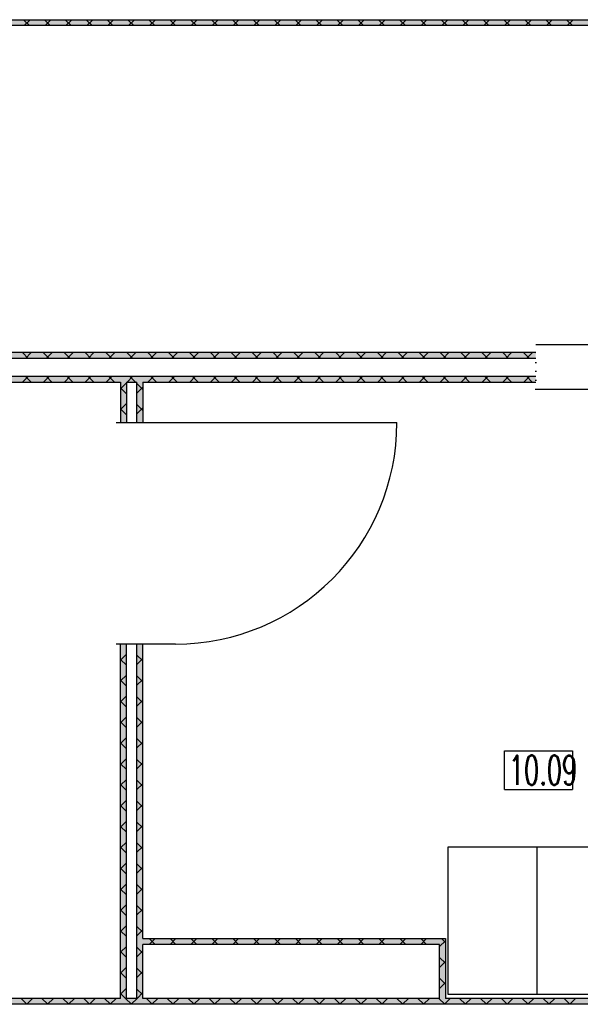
# Model space of a CAD drawing. Header units: millimetres. Extents: x 0 to 40100, y 0 to 29075.
# Tile 19 of 119: x 14926 to 16824, y 14439 to 17774. Entities that reach past the tile are written whole.
import ezdxf

# ---------------------------------------------------------------- set-up
doc = ezdxf.new("R2010")
doc.units = ezdxf.units.MM
doc.header["$MEASUREMENT"] = 0
doc.linetypes.add('AUSGEZOGEN', pattern=[0, 0])
doc.linetypes.add('PUNKTIERT', pattern=[30, 0, -30])
doc.layers.get('0').update_dxf_attribs({"linetype": 'CONTINUOUS'})
for name, color, linetype, true_color in [('ibmp_KT_Fenster_Türen_Durchbrüche', 7, 'AUSGEZOGEN', 0x008080), ('ibmp_KT_Geräte-bauseits', 7, 'AUSGEZOGEN', 0x008000), ('ibmp_KT_Grundriss', 6, 'AUSGEZOGEN', 0xff00ff), ('ibmp_KT_Grundriss_Grundfläche', 7, 'AUSGEZOGEN', 0xffc6ff), ('ibmp_KT_Grundriss_Schraffur', 6, 'AUSGEZOGEN', 0xff00ff), ('IBMP_KT_POS-NUMMERN', 7, 'AUSGEZOGEN', 0xff8c55)]:
    doc.layers.add(name, color=color, linetype=linetype, true_color=true_color)
doc.styles.get("Standard").update_dxf_attribs({"font": 'TXT.SHX'})

# ---------------------------------------------------------------- blocks, each defined once
blk = doc.blocks.new('_SWS_COLOR_BLOCK_46')
at = {"layer": 'ibmp_KT_Grundriss_Grundfläche', "color": 0, "true_color": 0xfefefe}
for points in [[(12558, 17754), (19024.7, 17774), (19004.7, 17754)], [(12558, 17754), (12558, 17774), (19024.7, 17774)]]:
    blk.add_solid(points, dxfattribs=at)
at = {"color": 0, "true_color": 0x000000}
blk.add_attdef('', (0, 0), '', height=1, dxfattribs=at)
blk = doc.blocks.new('_SWS_COLOR_BLOCK_50')
at = {"layer": 'ibmp_KT_Grundriss_Grundfläche', "color": 0, "true_color": 0xfefefe}
for points in [[(16673, 16646.5), (13657, 16626.5), (13657, 16646.5)], [(16673, 16646.5), (16673, 16626.5), (13657, 16626.5)]]:
    blk.add_solid(points, dxfattribs=at)
at = {"color": 0, "true_color": 0x000000}
blk.add_attdef('', (0, 0), '', height=1, dxfattribs=at)
blk = doc.blocks.new('_SWS_COLOR_BLOCK_55')
at = {"layer": 'ibmp_KT_Grundriss_Grundfläche', "color": 0, "true_color": 0xfefefe}
for points in [[(18787.3, 14459), (12732.3, 14439), (12752.3, 14459)], [(18787.3, 14459), (18807.3, 14439), (12732.3, 14439)]]:
    blk.add_solid(points, dxfattribs=at)
at = {"color": 0, "true_color": 0x000000}
blk.add_attdef('', (0, 0), '', height=1, dxfattribs=at)
blk = doc.blocks.new('_SWS_COLOR_BLOCK_58')
at = {"layer": 'ibmp_KT_Grundriss_Grundfläche', "color": 0, "true_color": 0xfefefe}
for points in [[(13657, 16546.5), (16673, 16566.5), (16673, 16546.5)], [(13657, 16546.5), (13657, 16566.5), (16673, 16566.5)]]:
    blk.add_solid(points, dxfattribs=at)
at = {"color": 0, "true_color": 0x000000}
blk.add_attdef('', (0, 0), '', height=1, dxfattribs=at)
blk = doc.blocks.new('_SWS_COLOR_BLOCK_60')
at = {"layer": 'ibmp_KT_Grundriss_Grundfläche', "color": 0, "true_color": 0xfefefe}
for points in [[(16367.3, 14459), (16347.3, 14641.5), (16367.3, 14661.5)], [(16367.3, 14459), (16347.3, 14459), (16347.3, 14641.5)]]:
    blk.add_solid(points, dxfattribs=at)
at = {"color": 0, "true_color": 0x000000}
blk.add_attdef('', (0, 0), '', height=1, dxfattribs=at)
blk = doc.blocks.new('_SWS_COLOR_BLOCK_61')
at = {"layer": 'ibmp_KT_Grundriss_Grundfläche', "color": 0, "true_color": 0xfefefe}
for points in [[(16367.3, 14661.5), (15343.3, 14641.5), (15343.3, 14661.5)], [(16367.3, 14661.5), (16347.3, 14641.5), (15343.3, 14641.5)]]:
    blk.add_solid(points, dxfattribs=at)
at = {"color": 0, "true_color": 0x000000}
blk.add_attdef('', (0, 0), '', height=1, dxfattribs=at)
blk = doc.blocks.new('_SWS_COLOR_BLOCK_62')
at = {"layer": 'ibmp_KT_Grundriss_Grundfläche', "color": 0, "true_color": 0xfefefe}
for points in [[(15343.3, 14459), (15323.3, 15659), (15343.3, 15659)], [(15343.3, 14459), (15323.3, 14459), (15323.3, 15659)]]:
    blk.add_solid(points, dxfattribs=at)
at = {"color": 0, "true_color": 0x000000}
blk.add_attdef('', (0, 0), '', height=1, dxfattribs=at)
blk = doc.blocks.new('_SWS_COLOR_BLOCK_63')
at = {"layer": 'ibmp_KT_Grundriss_Grundfläche', "color": 0, "true_color": 0xfefefe}
for points in [[(15343.3, 16409), (15323.3, 16546.5), (15343.3, 16546.5)], [(15343.3, 16409), (15323.3, 16409), (15323.3, 16546.5)]]:
    blk.add_solid(points, dxfattribs=at)
at = {"color": 0, "true_color": 0x000000}
blk.add_attdef('', (0, 0), '', height=1, dxfattribs=at)
blk = doc.blocks.new('_SWS_COLOR_BLOCK_64')
at = {"layer": 'ibmp_KT_Grundriss_Grundfläche', "color": 0, "true_color": 0xfefefe}
for points in [[(15267.3, 16546.5), (15287.3, 16409), (15267.3, 16409)], [(15267.3, 16546.5), (15287.3, 16546.5), (15287.3, 16409)]]:
    blk.add_solid(points, dxfattribs=at)
at = {"color": 0, "true_color": 0x000000}
blk.add_attdef('', (0, 0), '', height=1, dxfattribs=at)
blk = doc.blocks.new('_SWS_COLOR_BLOCK_65')
at = {"layer": 'ibmp_KT_Grundriss_Grundfläche', "color": 0, "true_color": 0xfefefe}
for points in [[(15267.3, 15659), (15287.3, 14459), (15267.3, 14459)], [(15267.3, 15659), (15287.3, 15659), (15287.3, 14459)]]:
    blk.add_solid(points, dxfattribs=at)
at = {"color": 0, "true_color": 0x000000}
blk.add_attdef('', (0, 0), '', height=1, dxfattribs=at)
blk = doc.blocks.new('BLOCK_00378')
at = {"layer": 'ibmp_KT_Geräte-bauseits', "color": 0, "linetype": 'AUSGEZOGEN', "true_color": 0x000000}
for p, q in [((16377.1, 14972.1), (16977.1, 14972.1)), ((16377.1, 14472.1), (16377.1, 14972.1)), ((16677.1, 14972.1), (16677.1, 14472.1)), ((16977.1, 14972.1), (16977.1, 14472.1)), ((16977.1, 14472.1), (16377.1, 14472.1))]:
    blk.add_line(p, q, dxfattribs=at)
at = {"color": 0, "true_color": 0x000000}
blk.add_attdef('', (0, 0), '', height=1, dxfattribs=at)
blk = doc.blocks.new('BLOCK_00444')
at = {"layer": 'ibmp_KT_Fenster_Türen_Durchbrüche', "color": 0, "linetype": 'AUSGEZOGEN', "true_color": 0x000000}
for p, q in [((18373.1, 16703.1), (17373.1, 16703.1)), ((17373.1, 16703.1), (17373.1, 16693.1)), ((17373.1, 16693.1), (18373.1, 16693.1)), ((18373.1, 16693.1), (18373.1, 16703.1)), ((17673.1, 16673.1), (16673.1, 16673.1)), ((17673.1, 16673.1), (17673.1, 16523.1)), ((18673.1, 16523.1), (18673.1, 16673.1)), ((16673.1, 16523.1), (17673.1, 16523.1))]:
    blk.add_line(p, q, dxfattribs=at)
at = {"layer": 'ibmp_KT_Fenster_Türen_Durchbrüche', "color": 0, "linetype": 'PUNKTIERT', "true_color": 0x000000}
blk.add_line((16673.1, 16523.1), (16673.1, 16673.1), dxfattribs=at)
at = {"color": 0, "true_color": 0x000000}
blk.add_attdef('', (0, 0), '', height=1, dxfattribs=at)
blk = doc.blocks.new('BLOCK_00480')
at = {"layer": 'ibmp_KT_Fenster_Türen_Durchbrüche', "color": 0, "linetype": 'AUSGEZOGEN', "true_color": 0x000000}
for p, q in [((15253.1, 16409.1), (15453.1, 16409.1)), ((15453.1, 16409.1), (16203.1, 16409.1)), ((15453.1, 15659.1), (15253.1, 15659.1))]:
    blk.add_line(p, q, dxfattribs=at)
blk.add_arc((15453.1, 16409.1), 750, 270, 360, dxfattribs=at)
at = {"color": 0, "true_color": 0x000000}
blk.add_attdef('', (0, 0), '', height=1, dxfattribs=at)

msp = doc.modelspace()

# ---------------------------------------------------------------- linework, layer by layer
at = {"layer": 'ibmp_KT_Grundriss', "color": 0, "linetype": 'AUSGEZOGEN', "true_color": 0x000000}
for p, q in [((12558.1, 17773.98), (19024.74, 17773.98)), ((19004.74, 17753.98), (12647.24, 17753.98)), ((16673.1, 16646.48), (13657.1, 16646.48)), ((16673.1, 16626.48), (13657.1, 16626.48)), ((13657.1, 16566.48), (16673.1, 16566.48)), ((14228.24, 16546.48), (15267.24, 16546.48)), ((15267.24, 16546.48), (15267.24, 16409.1)), ((15287.24, 16546.48), (15287.24, 16409.1)), ((15287.24, 16546.48), (15323.24, 16546.48)), ((15323.24, 16409.1), (15323.24, 16546.48)), ((15343.24, 16546.48), (15343.24, 16409.1)), ((15343.24, 16546.48), (16673.1, 16546.48)), ((15267.24, 14458.98), (15267.24, 15659.1)), ((15287.24, 14458.98), (15287.24, 15659.1)), ((15323.24, 14458.98), (15323.24, 15659.1)), ((15343.24, 14661.48), (15343.24, 15659.1)), ((15343.24, 14661.48), (16367.24, 14661.48)), ((15343.24, 14458.98), (15343.24, 14641.48)), ((16347.24, 14641.48), (15343.24, 14641.48)), ((16347.24, 14458.98), (16347.24, 14641.48)), ((16367.24, 14661.48), (16367.24, 14458.98)), ((15267.24, 14458.98), (14228.24, 14458.98)), ((15323.24, 14458.98), (15287.24, 14458.98)), ((16347.24, 14458.98), (15343.24, 14458.98)), ((18787.24, 14458.98), (16367.24, 14458.98)), ((18807.24, 14438.98), (12732.24, 14438.98))]:
    msp.add_line(p, q, dxfattribs=at)
at = {"layer": 'ibmp_KT_Grundriss_Schraffur', "color": 0, "linetype": 'AUSGEZOGEN', "true_color": 0x000000}
for p, q in [((14939.04, 17773.98), (14959.04, 17753.98)), ((14961.38, 17773.98), (14941.38, 17753.98)), ((15029.75, 17753.98), (15009.75, 17773.98)), ((15012.09, 17753.98), (15032.09, 17773.98)), ((15080.46, 17773.98), (15100.46, 17753.98)), ((15102.8, 17773.98), (15082.8, 17753.98)), ((15171.17, 17753.98), (15151.17, 17773.98)), ((15153.51, 17753.98), (15173.51, 17773.98)), ((15221.88, 17773.98), (15241.88, 17753.98)), ((15244.22, 17773.98), (15224.22, 17753.98)), ((15312.59, 17753.98), (15292.59, 17773.98)), ((15294.93, 17753.98), (15314.93, 17773.98)), ((15363.3, 17773.98), (15383.3, 17753.98)), ((15385.64, 17773.98), (15365.64, 17753.98)), ((15454.01, 17753.98), (15434.01, 17773.98)), ((15436.35, 17753.98), (15456.35, 17773.98)), ((15504.72, 17773.98), (15524.72, 17753.98)), ((15527.06, 17773.98), (15507.06, 17753.98)), ((15595.43, 17753.98), (15575.43, 17773.98)), ((15577.77, 17753.98), (15597.77, 17773.98)), ((15646.14, 17773.98), (15666.14, 17753.98)), ((15668.48, 17773.98), (15648.48, 17753.98)), ((15736.85, 17753.98), (15716.85, 17773.98)), ((15719.19, 17753.98), (15739.19, 17773.98)), ((15787.56, 17773.98), (15807.56, 17753.98)), ((15809.9, 17773.98), (15789.9, 17753.98)), ((15878.27, 17753.98), (15858.27, 17773.98)), ((15860.61, 17753.98), (15880.61, 17773.98)), ((15928.98, 17773.98), (15948.98, 17753.98)), ((15951.32, 17773.98), (15931.32, 17753.98)), ((16019.69, 17753.98), (15999.69, 17773.98)), ((16002.03, 17753.98), (16022.03, 17773.98)), ((16070.4, 17773.98), (16090.4, 17753.98)), ((16092.74, 17773.98), (16072.74, 17753.98)), ((16161.11, 17753.98), (16141.11, 17773.98)), ((16143.45, 17753.98), (16163.45, 17773.98)), ((16211.82, 17773.98), (16231.82, 17753.98)), ((16234.16, 17773.98), (16214.16, 17753.98)), ((16302.53, 17753.98), (16282.53, 17773.98)), ((16284.87, 17753.98), (16304.87, 17773.98)), ((16353.24, 17773.98), (16373.24, 17753.98)), ((16375.58, 17773.98), (16355.58, 17753.98)), ((16443.95, 17753.98), (16423.95, 17773.98)), ((16426.29, 17753.98), (16446.29, 17773.98)), ((16494.66, 17773.98), (16514.66, 17753.98)), ((16517, 17773.98), (16497, 17753.98)), ((16585.37, 17753.98), (16565.37, 17773.98)), ((16567.71, 17753.98), (16587.71, 17773.98)), ((16636.08, 17773.98), (16656.08, 17753.98)), ((16658.42, 17773.98), (16638.42, 17753.98)), ((16726.79, 17753.98), (16706.79, 17773.98)), ((16709.13, 17753.98), (16729.13, 17773.98)), ((16777.5, 17773.98), (16797.5, 17753.98)), ((16799.84, 17773.98), (16779.84, 17753.98)), ((14935.18, 16646.48), (14955.18, 16626.48)), ((14965.24, 16646.48), (14945.24, 16626.48)), ((15005.89, 16646.48), (15025.89, 16626.48)), ((15035.95, 16646.48), (15015.95, 16626.48)), ((15076.6, 16646.48), (15096.6, 16626.48)), ((15106.66, 16646.48), (15086.66, 16626.48)), ((15147.31, 16646.48), (15167.31, 16626.48)), ((15177.37, 16646.48), (15157.37, 16626.48)), ((15218.02, 16646.48), (15238.02, 16626.48)), ((15248.08, 16646.48), (15228.08, 16626.48)), ((15288.73, 16646.48), (15308.73, 16626.48)), ((15318.79, 16646.48), (15298.79, 16626.48)), ((15359.44, 16646.48), (15379.44, 16626.48)), ((15389.5, 16646.48), (15369.5, 16626.48)), ((15430.15, 16646.48), (15450.15, 16626.48)), ((15460.21, 16646.48), (15440.21, 16626.48)), ((15500.86, 16646.48), (15520.86, 16626.48)), ((15530.92, 16646.48), (15510.92, 16626.48)), ((15571.57, 16646.48), (15591.57, 16626.48)), ((15601.63, 16646.48), (15581.63, 16626.48)), ((15642.28, 16646.48), (15662.28, 16626.48)), ((15672.34, 16646.48), (15652.34, 16626.48)), ((15712.99, 16646.48), (15732.99, 16626.48)), ((15743.05, 16646.48), (15723.05, 16626.48)), ((15783.7, 16646.48), (15803.7, 16626.48)), ((15813.76, 16646.48), (15793.76, 16626.48)), ((15854.41, 16646.48), (15874.41, 16626.48)), ((15884.47, 16646.48), (15864.47, 16626.48)), ((15925.12, 16646.48), (15945.12, 16626.48)), ((15955.18, 16646.48), (15935.18, 16626.48)), ((15995.83, 16646.48), (16015.83, 16626.48)), ((16025.89, 16646.48), (16005.89, 16626.48)), ((16066.54, 16646.48), (16086.54, 16626.48)), ((16096.6, 16646.48), (16076.6, 16626.48)), ((16137.25, 16646.48), (16157.25, 16626.48)), ((16167.31, 16646.48), (16147.31, 16626.48)), ((16207.96, 16646.48), (16227.96, 16626.48)), ((16238.02, 16646.48), (16218.02, 16626.48)), ((16278.67, 16646.48), (16298.67, 16626.48)), ((16308.73, 16646.48), (16288.73, 16626.48)), ((16349.38, 16646.48), (16369.38, 16626.48)), ((16379.44, 16646.48), (16359.44, 16626.48)), ((16420.09, 16646.48), (16440.09, 16626.48)), ((16450.15, 16646.48), (16430.15, 16626.48)), ((16490.8, 16646.48), (16510.8, 16626.48)), ((16520.86, 16646.48), (16500.86, 16626.48)), ((16561.51, 16646.48), (16581.51, 16626.48)), ((16591.57, 16646.48), (16571.57, 16626.48)), ((16632.22, 16646.48), (16652.22, 16626.48)), ((16642.28, 16626.48), (16662.28, 16646.48)), ((14935.95, 16546.48), (14955.95, 16566.48)), ((14944.47, 16566.48), (14964.47, 16546.48)), ((15026.66, 16566.48), (15006.66, 16546.48)), ((15035.18, 16546.48), (15015.18, 16566.48)), ((15077.37, 16546.48), (15097.37, 16566.48)), ((15085.89, 16566.48), (15105.89, 16546.48)), ((15168.08, 16566.48), (15148.08, 16546.48)), ((15176.6, 16546.48), (15156.6, 16566.48)), ((15218.79, 16546.48), (15238.79, 16566.48)), ((15227.31, 16566.48), (15247.31, 16546.48)), ((15267.24, 16524.22), (15287.24, 16544.22)), ((15309.5, 16566.48), (15289.5, 16546.48)), ((15318.02, 16546.48), (15298.02, 16566.48)), ((15360.21, 16546.48), (15380.21, 16566.48)), ((15368.73, 16566.48), (15388.73, 16546.48)), ((15450.92, 16566.48), (15430.92, 16546.48)), ((15459.44, 16546.48), (15439.44, 16566.48)), ((15501.63, 16546.48), (15521.63, 16566.48)), ((15510.15, 16566.48), (15530.15, 16546.48)), ((15592.34, 16566.48), (15572.34, 16546.48)), ((15600.86, 16546.48), (15580.86, 16566.48)), ((15643.05, 16546.48), (15663.05, 16566.48)), ((15651.57, 16566.48), (15671.57, 16546.48)), ((15733.76, 16566.48), (15713.76, 16546.48)), ((15742.28, 16546.48), (15722.28, 16566.48)), ((15784.47, 16546.48), (15804.47, 16566.48)), ((15792.99, 16566.48), (15812.99, 16546.48)), ((15875.18, 16566.48), (15855.18, 16546.48)), ((15883.7, 16546.48), (15863.7, 16566.48)), ((15925.89, 16546.48), (15945.89, 16566.48)), ((15934.41, 16566.48), (15954.41, 16546.48)), ((16016.6, 16566.48), (15996.6, 16546.48)), ((16025.12, 16546.48), (16005.12, 16566.48)), ((16067.31, 16546.48), (16087.31, 16566.48)), ((16075.83, 16566.48), (16095.83, 16546.48)), ((16158.02, 16566.48), (16138.02, 16546.48)), ((16166.54, 16546.48), (16146.54, 16566.48)), ((16208.73, 16546.48), (16228.73, 16566.48)), ((16217.25, 16566.48), (16237.25, 16546.48)), ((16299.44, 16566.48), (16279.44, 16546.48)), ((16307.96, 16546.48), (16287.96, 16566.48)), ((16350.15, 16546.48), (16370.15, 16566.48)), ((16358.67, 16566.48), (16378.67, 16546.48)), ((16440.86, 16566.48), (16420.86, 16546.48)), ((16449.38, 16546.48), (16429.38, 16566.48)), ((16491.57, 16546.48), (16511.57, 16566.48)), ((16500.09, 16566.48), (16520.09, 16546.48)), ((16582.28, 16566.48), (16562.28, 16546.48)), ((16590.8, 16546.48), (16570.8, 16566.48)), ((16632.99, 16546.48), (16652.99, 16566.48)), ((16641.51, 16566.48), (16661.51, 16546.48)), ((15267.24, 16526.56), (15287.24, 16506.56)), ((15323.24, 16541.26), (15343.24, 16521.26)), ((15323.24, 16509.52), (15343.24, 16529.52)), ((15267.24, 16453.52), (15287.24, 16473.52)), ((15287.24, 16435.84), (15267.24, 16455.84)), ((15343.24, 16450.56), (15323.24, 16470.56)), ((15343.24, 16458.8), (15323.24, 16438.8)), ((15287.24, 15658.04), (15286.18, 15659.1)), ((15287.24, 15625), (15267.24, 15605)), ((15323.24, 15622.04), (15343.24, 15602.04)), ((15343.24, 15610.28), (15323.24, 15590.28)), ((15267.24, 15607.32), (15287.24, 15587.32)), ((15267.24, 15534.28), (15287.24, 15554.28)), ((15343.24, 15531.32), (15323.24, 15551.32)), ((15287.24, 15516.62), (15267.24, 15536.62)), ((15323.24, 15519.58), (15343.24, 15539.58)), ((15267.24, 15463.58), (15287.24, 15483.58)), ((15343.24, 15460.62), (15323.24, 15480.62)), ((15267.24, 15465.9), (15287.24, 15445.9)), ((15343.24, 15468.86), (15323.24, 15448.86)), ((15267.24, 15392.86), (15287.24, 15412.86)), ((15343.24, 15389.9), (15323.24, 15409.9)), ((15287.24, 15375.2), (15267.24, 15395.2)), ((15323.24, 15378.16), (15343.24, 15398.16)), ((15267.24, 15322.16), (15287.24, 15342.16)), ((15267.24, 15324.48), (15287.24, 15304.48)), ((15343.24, 15319.2), (15323.24, 15339.2)), ((15343.24, 15327.44), (15323.24, 15307.44)), ((15267.24, 15251.44), (15287.24, 15271.44)), ((15287.24, 15233.78), (15267.24, 15253.78)), ((15343.24, 15248.48), (15323.24, 15268.48)), ((15323.24, 15236.74), (15343.24, 15256.74)), ((15267.24, 15180.74), (15287.24, 15200.74)), ((15267.24, 15183.06), (15287.24, 15163.06)), ((15343.24, 15177.78), (15323.24, 15197.78)), ((15343.24, 15186.02), (15323.24, 15166.02)), ((15267.24, 15110.02), (15287.24, 15130.02)), ((15287.24, 15092.36), (15267.24, 15112.36)), ((15343.24, 15107.06), (15323.24, 15127.06)), ((15323.24, 15095.32), (15343.24, 15115.32)), ((15267.24, 15039.32), (15287.24, 15059.32)), ((15267.24, 15041.64), (15287.24, 15021.64)), ((15343.24, 15036.36), (15323.24, 15056.36)), ((15343.24, 15044.6), (15323.24, 15024.6)), ((15267.24, 14968.6), (15287.24, 14988.6)), ((15343.24, 14965.64), (15323.24, 14985.64)), ((15287.24, 14950.94), (15267.24, 14970.94)), ((15323.24, 14953.9), (15343.24, 14973.9)), ((15267.24, 14897.9), (15287.24, 14917.9)), ((15343.24, 14894.94), (15323.24, 14914.94)), ((15267.24, 14900.22), (15287.24, 14880.22)), ((15343.24, 14903.18), (15323.24, 14883.18)), ((15267.24, 14827.18), (15287.24, 14847.18)), ((15343.24, 14824.22), (15323.24, 14844.22)), ((15287.24, 14809.52), (15267.24, 14829.52)), ((15323.24, 14812.48), (15343.24, 14832.48)), ((15267.24, 14756.48), (15287.24, 14776.48)), ((15267.24, 14758.8), (15287.24, 14738.8)), ((15343.24, 14753.52), (15323.24, 14773.52)), ((15343.24, 14761.76), (15323.24, 14741.76)), ((15267.24, 14685.76), (15287.24, 14705.76)), ((15287.24, 14668.1), (15267.24, 14688.1)), ((15343.24, 14682.8), (15323.24, 14702.8)), ((15323.24, 14671.06), (15343.24, 14691.06)), ((15364.38, 14641.48), (15384.38, 14661.48)), ((15364.56, 14661.48), (15384.56, 14641.48)), ((15455.09, 14661.48), (15435.09, 14641.48)), ((15435.27, 14661.48), (15455.27, 14641.48)), ((15525.8, 14661.48), (15505.8, 14641.48)), ((15505.98, 14661.48), (15525.98, 14641.48)), ((15596.51, 14661.48), (15576.51, 14641.48)), ((15576.69, 14661.48), (15596.69, 14641.48)), ((15667.22, 14661.48), (15647.22, 14641.48)), ((15647.4, 14661.48), (15667.4, 14641.48)), ((15737.93, 14661.48), (15717.93, 14641.48)), ((15718.11, 14661.48), (15738.11, 14641.48)), ((15808.64, 14661.48), (15788.64, 14641.48)), ((15788.82, 14661.48), (15808.82, 14641.48)), ((15879.35, 14661.48), (15859.35, 14641.48)), ((15859.53, 14661.48), (15879.53, 14641.48)), ((15950.06, 14661.48), (15930.06, 14641.48)), ((15930.24, 14661.48), (15950.24, 14641.48)), ((16020.77, 14661.48), (16000.77, 14641.48)), ((16000.95, 14661.48), (16020.95, 14641.48)), ((16091.48, 14661.48), (16071.48, 14641.48)), ((16071.66, 14661.48), (16091.66, 14641.48)), ((16162.19, 14661.48), (16142.19, 14641.48)), ((16142.37, 14661.48), (16162.37, 14641.48)), ((16232.9, 14661.48), (16212.9, 14641.48)), ((16213.08, 14661.48), (16233.08, 14641.48)), ((16303.61, 14661.48), (16283.61, 14641.48)), ((16283.79, 14661.48), (16303.79, 14641.48)), ((16367.24, 14654.4), (16347.24, 14634.4)), ((16354.5, 14661.48), (16360.87, 14655.12)), ((16367.24, 14648.74), (16360.87, 14655.12)), ((15267.24, 14615.06), (15287.24, 14635.06)), ((15267.24, 14617.38), (15287.24, 14597.38)), ((15343.24, 14612.1), (15323.24, 14632.1)), ((15343.24, 14620.34), (15323.24, 14600.34)), ((16367.24, 14578.04), (16347.24, 14598.04)), ((16347.24, 14563.7), (16367.24, 14583.7)), ((15267.24, 14544.34), (15287.24, 14564.34)), ((15287.24, 14526.68), (15267.24, 14546.68)), ((15343.24, 14541.38), (15323.24, 14561.38)), ((15323.24, 14529.64), (15343.24, 14549.64)), ((16347.24, 14527.32), (16367.24, 14507.32)), ((16367.24, 14512.98), (16347.24, 14492.98)), ((15267.24, 14473.64), (15287.24, 14493.64)), ((15267.24, 14475.96), (15284.22, 14458.98)), ((15323.24, 14490.68), (15343.24, 14470.68)), ((15343.24, 14478.92), (15323.3, 14458.98)), ((14930.67, 14458.98), (14950.67, 14438.98)), ((14969.75, 14458.98), (14949.75, 14438.98)), ((15001.38, 14458.98), (15021.38, 14438.98)), ((15040.46, 14458.98), (15020.46, 14438.98)), ((15072.09, 14458.98), (15092.09, 14438.98)), ((15111.17, 14458.98), (15091.17, 14438.98)), ((15142.8, 14458.98), (15162.8, 14438.98)), ((15181.88, 14458.98), (15161.88, 14438.98)), ((15213.51, 14458.98), (15233.51, 14438.98)), ((15252.59, 14458.98), (15232.59, 14438.98)), ((15284.22, 14458.98), (15304.22, 14438.98)), ((15323.3, 14458.98), (15303.3, 14438.98)), ((15354.93, 14458.98), (15374.93, 14438.98)), ((15394.01, 14458.98), (15374.01, 14438.98)), ((15425.64, 14458.98), (15445.64, 14438.98)), ((15464.72, 14458.98), (15444.72, 14438.98)), ((15496.35, 14458.98), (15516.35, 14438.98)), ((15535.43, 14458.98), (15515.43, 14438.98)), ((15567.06, 14458.98), (15587.06, 14438.98)), ((15606.14, 14458.98), (15586.14, 14438.98)), ((15637.77, 14458.98), (15657.77, 14438.98)), ((15676.85, 14458.98), (15656.85, 14438.98)), ((15708.48, 14458.98), (15728.48, 14438.98)), ((15747.56, 14458.98), (15727.56, 14438.98)), ((15779.19, 14458.98), (15799.19, 14438.98)), ((15818.27, 14458.98), (15798.27, 14438.98)), ((15849.9, 14458.98), (15869.9, 14438.98)), ((15888.98, 14458.98), (15868.98, 14438.98)), ((15920.61, 14458.98), (15940.61, 14438.98)), ((15959.69, 14458.98), (15939.69, 14438.98)), ((15991.32, 14458.98), (16011.32, 14438.98)), ((16030.4, 14458.98), (16010.4, 14438.98)), ((16062.03, 14458.98), (16082.03, 14438.98)), ((16101.11, 14458.98), (16081.11, 14438.98)), ((16132.74, 14458.98), (16152.74, 14438.98)), ((16171.82, 14458.98), (16151.82, 14438.98)), ((16203.45, 14458.98), (16223.45, 14438.98)), ((16242.53, 14458.98), (16222.53, 14438.98)), ((16274.16, 14458.98), (16294.16, 14438.98)), ((16313.24, 14458.98), (16293.24, 14438.98)), ((16344.87, 14458.98), (16364.87, 14438.98)), ((16383.95, 14458.98), (16363.95, 14438.98)), ((16415.58, 14458.98), (16435.58, 14438.98)), ((16454.66, 14458.98), (16434.66, 14438.98)), ((16486.29, 14458.98), (16506.29, 14438.98)), ((16525.37, 14458.98), (16505.37, 14438.98)), ((16557, 14458.98), (16577, 14438.98)), ((16596.08, 14458.98), (16576.08, 14438.98)), ((16627.71, 14458.98), (16647.71, 14438.98)), ((16666.79, 14458.98), (16646.79, 14438.98)), ((16698.42, 14458.98), (16718.42, 14438.98)), ((16737.5, 14458.98), (16717.5, 14438.98)), ((16769.13, 14458.98), (16789.13, 14438.98)), ((16808.21, 14458.98), (16788.21, 14438.98))]:
    msp.add_line(p, q, dxfattribs=at)
at = {"layer": 'IBMP_KT_POS-NUMMERN', "color": 0, "linetype": 'AUSGEZOGEN', "true_color": 0x000000}
for p, q in [((16567.1, 15297.1), (16797.1, 15297.1)), ((16567.1, 15167.1), (16567.1, 15297.1)), ((16797.1, 15297.1), (16797.1, 15167.1)), ((16567.1, 15167.1), (16797.1, 15167.1))]:
    msp.add_line(p, q, dxfattribs=at)

# ---------------------------------------------------------------- block references
at = {"layer": 'ibmp_KT_Fenster_Türen_Durchbrüche', "color": 0, "true_color": 0x000000}
for name in ['BLOCK_00444', 'BLOCK_00480']:
    msp.add_blockref(name, (0, 0), dxfattribs=at)
at = {"layer": 'ibmp_KT_Geräte-bauseits', "color": 0, "true_color": 0x000000}
msp.add_blockref('BLOCK_00378', (0, 0), dxfattribs=at)
at = {"layer": 'ibmp_KT_Grundriss_Grundfläche', "color": 0, "true_color": 0x000000}
for name in ['_SWS_COLOR_BLOCK_46', '_SWS_COLOR_BLOCK_50', '_SWS_COLOR_BLOCK_58', '_SWS_COLOR_BLOCK_64', '_SWS_COLOR_BLOCK_63', '_SWS_COLOR_BLOCK_65', '_SWS_COLOR_BLOCK_62', '_SWS_COLOR_BLOCK_61', '_SWS_COLOR_BLOCK_60', '_SWS_COLOR_BLOCK_55']:
    msp.add_blockref(name, (0, 0), dxfattribs=at)

# ---------------------------------------------------------------- texts
at = {"layer": 'IBMP_KT_POS-NUMMERN', "color": 0, "true_color": 0x000000, "width": 0.6}
msp.add_text('10.09', height=100, dxfattribs=at).set_placement((16582.1, 15182.1))

doc.saveas('drawing.dxf')
